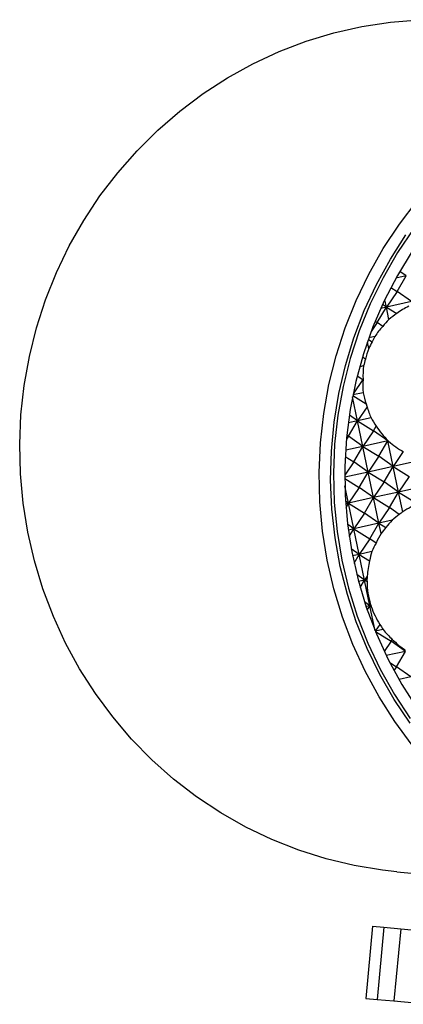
# Model space of a CAD drawing. Header units: millimetres. Extents: x 23 to 263, y -9 to 236.
# Tile 1 of 16: x 111 to 127, y -8 to 34. Entities that reach past the tile are written whole.
import ezdxf

# ---------------------------------------------------------------- set-up
doc = ezdxf.new("R2010")
doc.units = ezdxf.units.MM

msp = doc.modelspace()

# ---------------------------------------------------------------- linework, layer by layer
at = {"color": 7, "linetype": 'Continuous', "lineweight": 25}
for p, q in [((127.5387, 22.8392), (127.1028, 22.7422)), ((127.1522, 22.1781), (127.5387, 22.8392)), ((127.5387, 22.8392), (127.2663, 23.0312)), ((126.8879, 22.3416), (127.1522, 22.1781)), ((127.1522, 22.1781), (126.6963, 21.507)), ((127.7665, 21.745), (127.1522, 22.1781)), ((126.3099, 20.8459), (126.6963, 21.507)), ((126.6963, 21.507), (126.4584, 21.4541)), ((126.6963, 21.507), (126.5345, 21.6211)), ((126.6963, 21.507), (126.6302, 21.8246)), ((127.7665, 21.745), (126.6963, 21.507)), ((126.8063, 20.9786), (126.6963, 21.507)), ((126.6963, 21.507), (127.1386, 21.2333)), ((126.3099, 20.8459), (126.0484, 20.461)), ((126.2211, 20.9008), (126.3099, 20.8459)), ((126.5413, 20.6827), (126.3099, 20.8459)), ((126.2068, 20.2533), (125.951, 20.1964)), ((125.944, 19.7426), (125.8872, 20.0154)), ((125.9272, 20.1295), (126.0893, 20.0292)), ((125.8012, 19.2784), (125.6764, 19.3665)), ((125.7262, 19.0015), (125.5597, 18.9645)), ((125.4548, 18.5684), (125.6954, 18.4195)), ((125.6954, 18.4195), (125.2812, 17.8099)), ((125.6954, 18.4195), (125.6997, 18.427)), ((125.6997, 18.4165), (125.6954, 18.4195)), ((125.4674, 16.6543), (125.2544, 17.6768)), ((125.2655, 17.7324), (125.8342, 17.3804)), ((125.7071, 17.8524), (125.2701, 17.7553)), ((125.8741, 17.253), (125.4674, 16.6543)), ((125.4674, 16.6543), (125.1191, 16.8998)), ((125.4674, 16.6543), (125.0719, 16.5663)), ((125.0809, 15.9931), (125.4674, 16.6543)), ((126.0421, 16.7821), (125.4674, 16.6543)), ((125.6952, 15.5601), (125.4674, 16.6543)), ((125.4674, 16.6543), (126.1511, 16.2311)), ((126.1511, 16.2311), (126.2656, 16.427)), ((125.0809, 15.9931), (124.994, 15.8653)), ((125.0105, 16.0367), (125.0809, 15.9931)), ((125.6952, 15.5601), (125.0809, 15.9931)), ((126.1511, 16.2311), (125.6952, 15.5601)), ((126.7654, 15.798), (126.1511, 16.2311)), ((125.6952, 15.5601), (124.9578, 15.3961)), ((125.3088, 14.8989), (125.6952, 15.5601)), ((126.7654, 15.798), (125.6952, 15.5601)), ((125.9231, 14.4659), (125.6952, 15.5601)), ((125.6952, 15.5601), (126.379, 15.1369)), ((126.379, 15.1369), (126.7654, 15.798)), ((126.7654, 15.798), (126.7634, 15.808)), ((126.7688, 15.8031), (126.7654, 15.798)), ((126.7723, 15.7996), (126.7654, 15.798)), ((126.9933, 14.7039), (126.7654, 15.798)), ((126.7654, 15.798), (126.7943, 15.7802)), ((127.4218, 15.3345), (126.9933, 14.7039)), ((125.3088, 14.8989), (124.9223, 14.3301)), ((124.9426, 15.1255), (125.3088, 14.8989)), ((125.9231, 14.4659), (125.3088, 14.8989)), ((126.379, 15.1369), (125.9231, 14.4659)), ((126.9933, 14.7039), (126.379, 15.1369)), ((128.0635, 14.9418), (126.9933, 14.7039)), ((125.9231, 14.4659), (124.9223, 14.2433)), ((125.5366, 13.8047), (125.9231, 14.4659)), ((126.9933, 14.7039), (125.9231, 14.4659)), ((126.151, 13.3717), (125.9231, 14.4659)), ((125.9231, 14.4659), (126.6069, 14.0427)), ((126.6069, 14.0427), (126.9933, 14.7039)), ((127.2212, 13.6097), (126.9933, 14.7039)), ((126.9933, 14.7039), (127.6771, 14.2807)), ((124.9225, 14.1848), (125.5366, 13.8047)), ((126.6069, 14.0427), (126.151, 13.3717)), ((127.2212, 13.6097), (126.6069, 14.0427)), ((127.6771, 14.2807), (127.2212, 13.6097)), ((125.0808, 13.1337), (124.927, 13.8721)), ((125.5366, 13.8047), (125.0808, 13.1337)), ((126.151, 13.3717), (125.5366, 13.8047)), ((127.2212, 13.6097), (126.151, 13.3717)), ((126.8347, 12.9485), (127.2212, 13.6097)), ((128.2914, 13.8476), (127.2212, 13.6097)), ((127.3962, 12.7693), (127.2212, 13.6097)), ((127.2212, 13.6097), (127.9049, 13.1865)), ((125.0808, 13.1337), (124.9542, 13.2229)), ((125.0808, 13.1337), (124.9616, 13.1072)), ((124.9729, 12.9491), (125.0808, 13.1337)), ((126.151, 13.3717), (125.0808, 13.1337)), ((125.3086, 12.0395), (125.0808, 13.1337)), ((125.0808, 13.1337), (125.7645, 12.7106)), ((125.7645, 12.7106), (126.151, 13.3717)), ((126.3788, 12.2775), (126.151, 13.3717)), ((126.151, 13.3717), (126.8347, 12.9485)), ((125.7645, 12.7106), (125.3086, 12.0395)), ((126.3788, 12.2775), (125.7645, 12.7106)), ((126.8347, 12.9485), (126.3788, 12.2775)), ((127.2502, 12.6556), (126.8347, 12.9485)), ((125.3086, 12.0395), (125.0431, 12.2267)), ((126.3788, 12.2775), (125.3086, 12.0395)), ((125.9924, 11.6164), (126.3788, 12.2775)), ((126.9473, 12.4039), (126.3788, 12.2775)), ((126.4709, 11.8354), (126.3788, 12.2775)), ((126.3788, 12.2775), (126.676, 12.0936)), ((125.3086, 12.0395), (125.073, 11.9871)), ((125.1128, 11.7044), (125.3086, 12.0395)), ((125.5365, 10.9453), (125.3086, 12.0395)), ((125.3086, 12.0395), (125.9924, 11.6164)), ((125.9924, 11.6164), (125.5365, 10.9453)), ((126.2545, 11.4316), (125.9924, 11.6164)), ((125.5365, 10.9453), (125.1983, 11.1837)), ((125.5365, 10.9453), (125.2552, 10.8828)), ((125.3193, 10.5738), (125.5365, 10.9453)), ((126.0806, 11.0663), (125.5365, 10.9453)), ((125.7644, 9.8511), (125.5365, 10.9453)), ((125.5365, 10.9453), (125.9821, 10.6695)), ((125.7644, 9.8511), (125.4328, 10.0848)), ((125.7644, 9.8511), (125.5074, 9.794)), ((125.5788, 9.5336), (125.7644, 9.8511)), ((125.8779, 10.0182), (125.7644, 9.8511)), ((125.8664, 9.8738), (125.7644, 9.8511)), ((125.9922, 8.7569), (125.7644, 9.8511)), ((125.7644, 9.8511), (125.8715, 9.7848)), ((125.9922, 8.7569), (125.7654, 8.9168)), ((125.9922, 8.7569), (125.83, 8.7208)), ((125.8821, 8.5684), (125.9922, 8.7569)), ((126.0238, 8.8034), (125.9922, 8.7569)), ((126.0334, 8.7661), (125.9922, 8.7569)), ((126.2154, 7.6853), (125.9922, 8.7569)), ((125.9922, 8.7569), (126.0506, 8.7208)), ((126.4206, 7.9579), (126.2229, 7.6669)), ((126.5586, 7.738), (126.2243, 7.6637)), ((126.2262, 7.6589), (126.9039, 7.2396)), ((126.9039, 7.2396), (126.6062, 6.8014)), ((126.9039, 7.2396), (126.9498, 7.3181)), ((127.5182, 6.8065), (126.9039, 7.2396)), ((127.5182, 6.8065), (126.6924, 6.6229)), ((127.1317, 6.1454), (127.5182, 6.8065)), ((126.8423, 6.3245), (127.1317, 6.1454)), ((127.1317, 6.1454), (127.0223, 5.9842)), ((127.7461, 5.7123), (127.1317, 6.1454)), ((127.7461, 5.7123), (127.2379, 5.5993)), ((127.1464, -2.6133), (130.4326, -2.9217)), ((126.111, -4.9267), (125.8213, -8.0131)), ((126.111, -4.9267), (126.5939, -4.972)), ((126.5939, -4.972), (126.3042, -8.0584)), ((126.5939, -4.972), (127.3097, -5.0392)), ((127.3097, -5.0392), (127.02, -8.1256)), ((127.3097, -5.0392), (128.8241, -5.1813)), ((125.8213, -8.0131), (126.3042, -8.0584)), ((126.3042, -8.0584), (127.02, -8.1256)), ((127.02, -8.1256), (128.5344, -8.2678))]:
    msp.add_line(p, q, dxfattribs=at)
at = {"color": 7, "linetype": 'Continuous', "lineweight": 25, "flags": 128}
for points in [[(127.1464, -2.6133), (126.5348, -2.545), (125.3206, -2.3437), (124.1233, -2.0572), (122.9486, -1.6867), (121.8019, -1.234), (120.6889, -0.7013), (119.6147, -0.0911), (118.5846, 0.5936), (117.6034, 1.3497), (116.6758, 2.1734), (115.8062, 3.0609), (114.9988, 4.008), (114.2574, 5.0101), (113.5856, 6.0625), (112.9865, 7.1601), (112.463, 8.2977), (112.0176, 9.4699), (111.6524, 10.6712), (111.3692, 11.8957), (111.1693, 13.1376), (111.0537, 14.3911), (111.0229, 15.6502), (111.0771, 16.9088), (111.2159, 18.1609), (111.4388, 19.4007), (111.7447, 20.6221), (112.1321, 21.8194), (112.5992, 22.9868), (113.1437, 24.1189), (113.7631, 25.2101), (114.4544, 26.2553), (115.2143, 27.2496), (116.0392, 28.1881), (116.9252, 29.0665), (117.868, 29.8804), (118.8631, 30.6261), (119.9058, 31.3), (120.9912, 31.8989), (122.114, 32.4198), (123.2689, 32.8605), (124.4505, 33.2186), (125.653, 33.4926), (126.8707, 33.6812), (128.0979, 33.7833)], [(127.8016, 2.8063), (127.0602, 3.8084), (126.3884, 4.8608), (125.7893, 5.9584), (125.2658, 7.0961), (124.8204, 8.2683), (124.4553, 9.4695), (124.1721, 10.694), (123.9722, 11.936), (123.8566, 13.1895), (123.8258, 14.4485), (123.8799, 15.7071), (124.0188, 16.9593), (124.2417, 18.199), (124.5476, 19.4204), (124.935, 20.6177), (125.4021, 21.7852), (125.9466, 22.9172), (126.566, 24.0084), (127.2573, 25.0537), (128.0172, 26.0479)], [(127.872, 24.8593), (127.1781, 23.8349), (126.5562, 22.7634), (126.0096, 21.6499), (125.5409, 20.5001), (125.1525, 19.3197), (124.8463, 18.1145), (124.6239, 16.8906), (124.4863, 15.6541), (124.4342, 14.4111), (124.468, 13.1679), (124.5873, 11.9305), (124.7917, 10.7053), (125.0801, 9.4982), (125.451, 8.3153), (125.9027, 7.1625), (126.4329, 6.0455), (127.0389, 4.97), (127.7177, 3.9411)], [(127.7168, 3.7341), (127.031, 4.7517), (126.4165, 5.8161), (125.8762, 6.9221), (125.4128, 8.0643), (125.0285, 9.2372), (124.7252, 10.435), (124.5044, 11.6519), (124.3672, 12.882), (124.3141, 14.1192), (124.3456, 15.3576), (124.4614, 16.5911), (124.6609, 17.8137), (124.9432, 19.0195), (125.307, 20.2025), (125.7504, 21.3571), (126.2712, 22.4775), (126.8671, 23.5584), (127.5349, 24.5944)], [(127.8033, 23.8994), (127.169, 22.8608), (126.6084, 21.7789), (126.1245, 20.6592), (125.7198, 19.5074), (125.3963, 18.3293), (125.1556, 17.1309), (124.9989, 15.9185), (124.9272, 14.698), (124.9407, 13.4758), (125.0394, 12.2581), (125.2227, 11.0511), (125.4898, 9.8609), (125.8392, 8.6936), (126.2693, 7.5551), (126.7777, 6.4513), (127.3619, 5.3878), (128.019, 4.37)]]:
    msp.add_lwpolyline(points, dxfattribs=at)
at = {"color": 7, "linetype": 'Continuous', "lineweight": 25}
for centre, major_axis, ratio, start_param, end_param in [((129.2817, 18.3655), (-2.1313, 2.8765), 0.9491088, 6.1107324, 6.2875007), ((129.1808, 18.375), (3.5524, 0.5998), 0.9694233, 2.0117978, 2.1288754), ((128.9599, 18.3957), (1.8878, 2.9997), 0.9369881, 1.3871132, 1.5409594), ((128.9953, 18.3924), (-0.0621, 3.5026), 0.923496, 0.723925, 0.8418338), ((129.2214, 18.3712), (-2.1313, 2.8765), 0.9491088, 0.3931479, 0.4669229), ((129.2398, 18.3695), (3.5524, 0.5998), 0.9694233, 2.4744054, 2.5654618), ((128.935, 18.3981), (-0.0621, 3.5026), 0.923496, 1.1605114, 1.3003927), ((129.1611, 18.3768), (-2.1313, 2.8765), 0.9491088, 0.7793086, 0.9436432), ((129.0188, 18.3902), (1.8878, 2.9997), 0.9369881, 1.8456721, 1.9271201), ((129.0778, 18.3847), (1.8878, 2.9997), 0.9369881, 2.0944564, 2.2570195), ((128.935, 18.3981), (-0.0621, 3.5026), 0.923496, 1.5461753, 1.549177), ((129.1008, 18.3825), (-2.1313, 2.8765), 0.9491088, 1.109208, 1.2468708), ((129.2987, 18.3639), (3.5524, 0.5998), 0.9694233, 3.2543533, 3.292559), ((129.1367, 18.3791), (1.8878, 2.9997), 0.9369881, 2.432888, 2.5800192), ((129.0405, 18.3882), (-2.1313, 2.8765), 0.9491088, 1.4322077, 1.5495158), ((128.935, 18.3981), (-0.0621, 3.5026), 0.923496, 2.1520479, 2.3865395), ((129.2398, 18.3695), (3.5524, 0.5998), 0.9694233, 3.7914899, 3.7935843), ((129.1956, 18.3736), (1.8878, 2.9997), 0.9369881, 2.9339133, 2.9353917), ((128.9801, 18.3938), (-2.1313, 2.8765), 0.9491088, 1.7875802, 1.7957885), ((129.2398, 18.3695), (3.5524, 0.5998), 0.9694233, 3.803271, 4.0207109), ((129.128, 9.8761), (1.8878, 2.9997), 0.9369881, 1.1793318, 1.2912656), ((129.2165, 9.8677), (-0.0621, 3.5026), 0.923496, 0.5783998, 0.6340524), ((129.3532, 9.8549), (3.5524, 0.5998), 0.9694233, 1.8669124, 1.9833502), ((129.447, 9.8461), (-2.1313, 2.8765), 0.9491088, 0.1434541, 0.2645587), ((129.1562, 9.8734), (-0.0621, 3.5026), 0.923496, 0.9599392, 1.0934893), ((129.4122, 9.8494), (3.5524, 0.5998), 0.9694233, 2.2720411, 2.3648895), ((129.187, 9.8705), (1.8878, 2.9997), 0.9369881, 1.6387686, 1.753078), ((129.3867, 9.8518), (-2.1313, 2.8765), 0.9491088, 0.6052665, 0.7232068), ((129.4711, 9.8439), (3.5524, 0.5998), 0.9694233, 2.7306892, 2.9192429), ((129.2459, 9.865), (1.8878, 2.9997), 0.9369881, 2.0595719, 2.1010587), ((129.3264, 9.8574), (-2.1313, 2.8765), 0.9491088, 0.9532472, 0.9785504), ((129.4711, 9.8439), (3.5524, 0.5998), 0.9694233, 2.9860329, 3.2713716), ((129.3048, 9.8595), (1.8878, 2.9997), 0.9369881, 2.4117006, 2.4229635), ((129.2661, 9.8631), (-2.1313, 2.8765), 0.9491088, 1.275152, 1.2887376), ((129.4711, 9.8439), (3.5524, 0.5998), 0.9694233, 3.29622, 3.5390165), ((129.3638, 9.8539), (1.8878, 2.9997), 0.9369881, 2.6793455, 2.7566296), ((129.2058, 9.8688), (-2.1313, 2.8765), 0.9491088, 1.6088181, 1.7693866), ((129.1562, 9.8734), (-0.0621, 3.5026), 0.923496, 2.3719187, 2.5871117)]:
    msp.add_ellipse(centre, major_axis=major_axis, ratio=ratio, start_param=start_param, end_param=end_param, dxfattribs=at)

doc.saveas('drawing.dxf')
